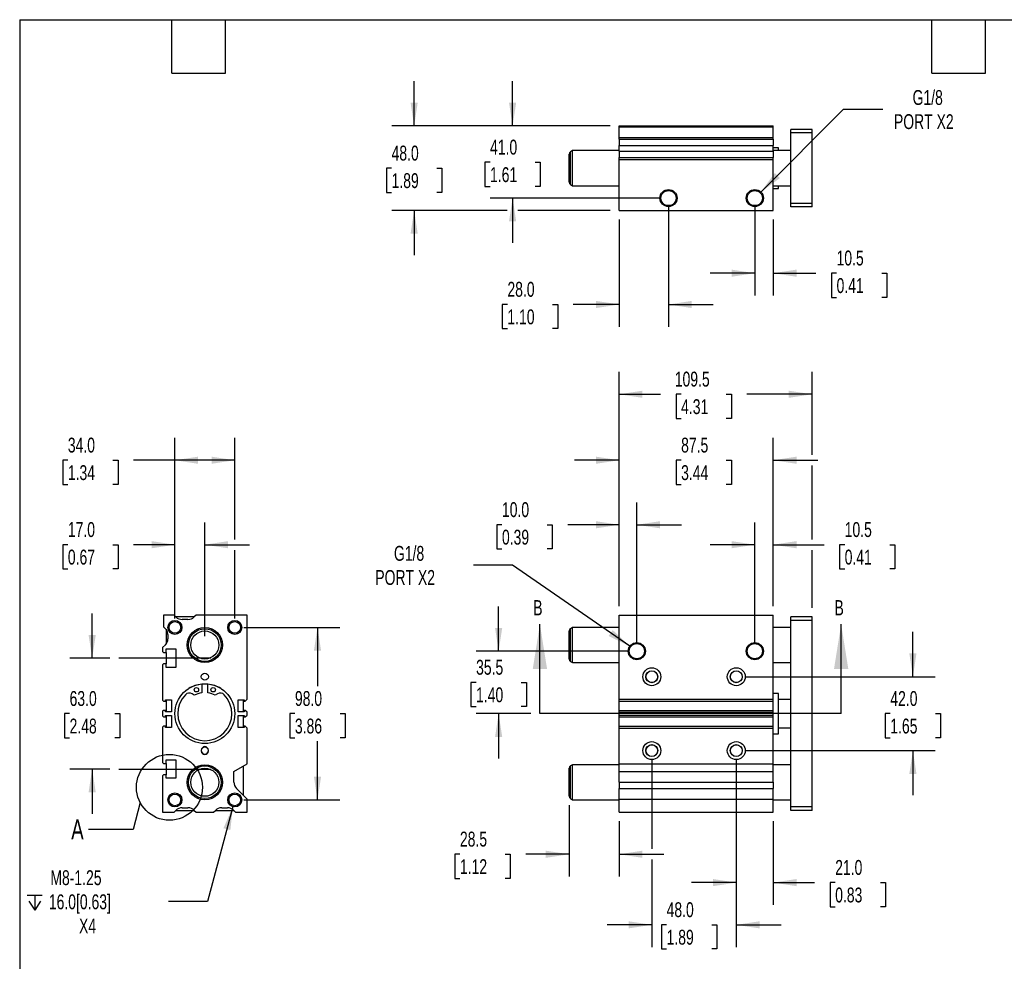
# Model space of a CAD drawing. Header units: millimetres. Extents: x 25 to 1092, y 25 to 838.
# Tile 2 of 5: x 25 to 585, y 303 to 838. Entities that reach past the tile are written whole.
import ezdxf

# ---------------------------------------------------------------- set-up
doc = ezdxf.new("R2010")
doc.units = ezdxf.units.MM
doc.header["$LTSCALE"] = 4
doc.linetypes.add('SLD-Center', pattern=[19.05, 15.24, -1.27, 1.27, -1.27])
doc.linetypes.add('SLD-Solid', pattern=[0])
doc.layers.add('CENTER', color=40, linetype='SLD-Center')
doc.layers.add('DIMENSIONS', color=140, linetype='SLD-Solid', lineweight=25)
doc.layers.add('TEXT', color=140, linetype='SLD-Solid', lineweight=25)
doc.styles.add('SLDTEXTSTYLE0', font='TXT', dxfattribs={"width": 0.7})
doc.dimstyles.new('SLDDIMSTYLE0', dxfattribs={"dimtxt": 8.632031, "dimasz": 13.208, "dimexe": 0, "dimexo": 0.0625, "dimgap": 2.158008, "dimtad": 0, "dimtih": 1, "dimtoh": 1, "dimrnd": 1e-09, "dimzin": 12, "dimdsep": 46, "dimtxsty": 'SLDTEXTSTYLE0', "dimsah": 1, "dimcen": 0.09, "dimadec": 0, "dimazin": 3, "dimtfac": 1, "dimtmove": 0, "dimatfit": 0, "dimfxl": 0, "dimfrac": 2, "dimtolj": 1, "dimtzin": 12, "dimarcsym": 0})
doc.dimstyles.new('SLDDIMSTYLE1', dxfattribs={"dimtxt": 8.632031, "dimasz": 13.208, "dimexe": 0, "dimexo": 0.0625, "dimgap": 2.158008, "dimtad": 0, "dimtih": 1, "dimtoh": 1, "dimrnd": 1e-09, "dimzin": 4, "dimdsep": 46, "dimtxsty": 'SLDTEXTSTYLE0', "dimsah": 1, "dimcen": 0.09, "dimadec": 0, "dimazin": 1, "dimtfac": 1, "dimtmove": 0, "dimatfit": 0, "dimfxl": 0, "dimfrac": 2, "dimtolj": 1, "dimtzin": 12, "dimarcsym": 0})
doc.dimstyles.new('SLDDIMSTYLE2', dxfattribs={"dimtxt": 8.632031, "dimasz": 13.208, "dimexe": 0, "dimexo": 0.0625, "dimgap": 2.158008, "dimtad": 0, "dimtih": 1, "dimtoh": 1, "dimrnd": 1e-09, "dimzin": 12, "dimdsep": 46, "dimtxsty": 'SLDTEXTSTYLE0', "dimsah": 1, "dimcen": 0.09, "dimadec": 0, "dimazin": 3, "dimtfac": 1, "dimtofl": 0, "dimtmove": 0, "dimatfit": 3, "dimfxl": 0, "dimfrac": 2, "dimtolj": 1, "dimtzin": 12, "dimarcsym": 0})
doc.dimstyles.new('SLDDIMSTYLE3', dxfattribs={"dimtxt": 8.632031, "dimasz": 13.208, "dimexe": 0, "dimexo": 0.0625, "dimgap": 2.158008, "dimtad": 0, "dimtih": 1, "dimtoh": 1, "dimrnd": 1e-09, "dimzin": 12, "dimdsep": 46, "dimtxsty": 'SLDTEXTSTYLE0', "dimsah": 1, "dimcen": 0, "dimadec": 0, "dimazin": 3, "dimtfac": 1, "dimtofl": 0, "dimtmove": 0, "dimatfit": 3, "dimfxl": 0, "dimfrac": 2, "dimtolj": 1, "dimtzin": 12, "dimarcsym": 0})
doc.dimstyles.new('SLDDIMSTYLE5', dxfattribs={"dimtxt": 8.632031, "dimasz": 13.208, "dimexe": 0, "dimexo": 0.0625, "dimgap": 2.158008, "dimtad": 0, "dimtih": 1, "dimtoh": 1, "dimrnd": 1e-09, "dimzin": 4, "dimdsep": 46, "dimtxsty": 'SLDTEXTSTYLE0', "dimsah": 1, "dimcen": 0.09, "dimadec": 0, "dimazin": 1, "dimtfac": 1, "dimtofl": 0, "dimtmove": 0, "dimatfit": 3, "dimfxl": 0, "dimfrac": 2, "dimtolj": 1, "dimtzin": 12, "dimarcsym": 0})
doc.dimstyles.new('SLDDIMSTYLE6', dxfattribs={"dimtxt": 0.18, "dimasz": 13.208, "dimexe": 0, "dimexo": 0.0625, "dimgap": 0, "dimtad": 0, "dimtih": 1, "dimtoh": 1, "dimdec": 0, "dimrnd": 1e-09, "dimzin": 0, "dimdsep": 46, "dimtxsty": 'Standard', "dimblk1": 'NONE', "dimblk2": 'NONE', "dimsah": 1, "dimcen": 0.09, "dimadec": 0, "dimazin": 0, "dimtfac": 13.208, "dimtdec": 0, "dimtofl": 0, "dimtmove": 0, "dimatfit": 3, "dimldrblk": 'NONE', "dimfxl": 0, "dimfrac": 2, "dimtolj": 1, "dimtzin": 0, "dimarcsym": 0})

# ---------------------------------------------------------------- blocks, each defined once
blk = doc.blocks.new('_D')
at = {"layer": 'DIMENSIONS'}
for p, q in [((297.47, 479.37), (297.47, 504.77)), ((370.89, 479.37), (284.77, 479.37)), ((284.65, 461.62), (281.75, 461.62)), ((281.75, 461.62), (281.75, 447.9)), ((310.3, 461.62), (313.2, 461.62)), ((313.2, 461.62), (313.2, 447.9)), ((281.75, 447.9), (284.65, 447.9)), ((313.2, 447.9), (310.3, 447.9)), ((315.83, 443.87), (284.77, 443.87)), ((297.47, 443.87), (297.47, 418.47))]:
    blk.add_line(p, q, dxfattribs=at)
for points in [[(297.47, 479.37), (299.5, 492.58), (295.44, 492.58)], [(297.47, 443.87), (295.44, 430.66), (299.5, 430.66)]]:
    blk.add_solid(points, dxfattribs=at)
at = {"layer": 'DIMENSIONS', "char_height": 8.467, "attachment_point": 1, "style": 'SLDTEXTSTYLE0'}
for s, insert in [('35.5', (284.65, 474.46)), ('1.40', (284.65, 458.81))]:
    blk.add_mtext(s, dxfattribs=dict(at, insert=insert))
blk = doc.blocks.new('_D_1')
at = {"layer": 'DIMENSIONS'}
for p, q in [((365.97, 504.95), (365.97, 563.9)), ((375.97, 484.45), (375.97, 563.9)), ((299.35, 551.2), (296.45, 551.2)), ((296.45, 551.2), (296.45, 537.48)), ((325, 551.2), (327.9, 551.2)), ((327.9, 551.2), (327.9, 537.48)), ((365.97, 551.2), (336.7, 551.2)), ((375.97, 551.2), (401.37, 551.2)), ((296.45, 537.48), (299.35, 537.48)), ((327.9, 537.48), (325, 537.48))]:
    blk.add_line(p, q, dxfattribs=at)
for points in [[(365.97, 551.2), (352.76, 553.23), (352.76, 549.17)], [(375.97, 551.2), (389.18, 549.17), (389.18, 553.23)]]:
    blk.add_solid(points, dxfattribs=at)
at = {"layer": 'DIMENSIONS', "char_height": 8.467, "attachment_point": 1, "style": 'SLDTEXTSTYLE0'}
for s, insert in [('10.0', (299.35, 564.04)), ('0.39', (299.35, 548.39))]:
    blk.add_mtext(s, dxfattribs=dict(at, insert=insert))
blk = doc.blocks.new('_D_2')
at = {"layer": 'DIMENSIONS'}
for p, q in [((442.97, 484.45), (442.97, 552.57)), ((453.47, 504.95), (453.47, 552.57)), ((442.97, 539.87), (417.57, 539.87)), ((453.47, 539.87), (482.33, 539.87)), ((494.03, 539.87), (491.13, 539.87)), ((491.13, 539.87), (491.13, 526.15)), ((519.68, 539.87), (522.58, 539.87)), ((522.58, 539.87), (522.58, 526.15)), ((491.13, 526.15), (494.03, 526.15)), ((522.58, 526.15), (519.68, 526.15))]:
    blk.add_line(p, q, dxfattribs=at)
for points in [[(442.97, 539.87), (429.76, 541.9), (429.76, 537.84)], [(453.47, 539.87), (466.68, 537.84), (466.68, 541.9)]]:
    blk.add_solid(points, dxfattribs=at)
at = {"layer": 'DIMENSIONS', "char_height": 8.467, "attachment_point": 1, "style": 'SLDTEXTSTYLE0'}
for s, insert in [('10.5', (494.03, 552.71)), ('0.41', (494.03, 537.06))]:
    blk.add_mtext(s, dxfattribs=dict(at, insert=insert))
blk = doc.blocks.new('_D_3')
at = {"layer": 'DIMENSIONS'}
for p, q in [((365.97, 504.95), (365.97, 600.57)), ((453.47, 504.95), (453.47, 600.57)), ((365.97, 587.87), (340.57, 587.87)), ((401.12, 587.87), (398.22, 587.87)), ((398.22, 587.87), (398.22, 574.15)), ((426.77, 587.87), (429.67, 587.87)), ((429.67, 587.87), (429.67, 574.15)), ((453.47, 587.87), (478.87, 587.87)), ((398.22, 574.15), (401.12, 574.15)), ((429.67, 574.15), (426.77, 574.15))]:
    blk.add_line(p, q, dxfattribs=at)
for points in [[(365.97, 587.87), (352.76, 589.9), (352.76, 585.84)], [(453.47, 587.87), (466.68, 585.84), (466.68, 589.9)]]:
    blk.add_solid(points, dxfattribs=at)
at = {"layer": 'DIMENSIONS', "char_height": 8.467, "attachment_point": 1, "style": 'SLDTEXTSTYLE0'}
for s, insert in [('87.5', (401.12, 600.71)), ('3.44', (401.12, 585.06))]:
    blk.add_mtext(s, dxfattribs=dict(at, insert=insert))
blk = doc.blocks.new('_D_4')
at = {"layer": 'DIMENSIONS'}
for p, q in [((365.97, 504.95), (365.97, 638.05)), ((475.47, 590.92), (475.47, 638.05)), ((365.97, 625.35), (389.42, 625.35)), ((401.12, 625.35), (398.22, 625.35)), ((398.22, 625.35), (398.22, 611.63)), ((426.77, 625.35), (429.67, 625.35)), ((429.67, 625.35), (429.67, 611.63)), ((475.47, 625.35), (438.47, 625.35)), ((398.22, 611.63), (401.12, 611.63)), ((429.67, 611.63), (426.77, 611.63)), ((475.47, 542.92), (475.47, 584.82)), ((475.47, 503.95), (475.47, 536.82))]:
    blk.add_line(p, q, dxfattribs=at)
for points in [[(365.97, 625.35), (379.18, 623.32), (379.18, 627.38)], [(475.47, 625.35), (462.26, 627.38), (462.26, 623.32)]]:
    blk.add_solid(points, dxfattribs=at)
at = {"layer": 'DIMENSIONS', "char_height": 8.467, "attachment_point": 1, "style": 'SLDTEXTSTYLE0'}
for s, insert in [('109.5', (397.53, 638.2)), ('4.31', (401.12, 622.54))]:
    blk.add_mtext(s, dxfattribs=dict(at, insert=insert))
blk = doc.blocks.new('_D_5')
at = {"layer": 'DIMENSIONS'}
for p, q in [((337.47, 391.81), (337.47, 351.27)), ((365.97, 382.79), (365.97, 351.27)), ((275.48, 363.97), (272.58, 363.97)), ((272.58, 363.97), (272.58, 350.25)), ((301.13, 363.97), (304.03, 363.97)), ((304.03, 363.97), (304.03, 350.25)), ((337.47, 363.97), (312.83, 363.97)), ((365.97, 363.97), (391.37, 363.97)), ((272.58, 350.25), (275.48, 350.25)), ((304.03, 350.25), (301.13, 350.25))]:
    blk.add_line(p, q, dxfattribs=at)
for points in [[(337.47, 363.97), (324.26, 366.01), (324.26, 361.94)], [(365.97, 363.97), (379.18, 361.94), (379.18, 366.01)]]:
    blk.add_solid(points, dxfattribs=at)
at = {"layer": 'DIMENSIONS', "char_height": 8.467, "attachment_point": 1, "style": 'SLDTEXTSTYLE0'}
for s, insert in [('28.5', (275.48, 376.82)), ('1.12', (275.48, 361.17))]:
    blk.add_mtext(s, dxfattribs=dict(at, insert=insert))
blk = doc.blocks.new('_D_6')
at = {"layer": 'DIMENSIONS'}
for p, q in [((384.47, 417.79), (384.47, 367.02)), ((432.47, 417.79), (432.47, 311.17)), ((384.47, 360.93), (384.47, 311.17)), ((384.47, 323.87), (359.07, 323.87)), ((392.88, 323.87), (389.98, 323.87)), ((389.98, 323.87), (389.98, 310.15)), ((418.53, 323.87), (421.43, 323.87)), ((421.43, 323.87), (421.43, 310.15)), ((432.47, 323.87), (457.87, 323.87)), ((389.98, 310.15), (392.88, 310.15)), ((421.43, 310.15), (418.53, 310.15))]:
    blk.add_line(p, q, dxfattribs=at)
for points in [[(384.47, 323.87), (371.26, 325.9), (371.26, 321.84)], [(432.47, 323.87), (445.68, 321.84), (445.68, 325.9)]]:
    blk.add_solid(points, dxfattribs=at)
at = {"layer": 'DIMENSIONS', "char_height": 8.467, "attachment_point": 1, "style": 'SLDTEXTSTYLE0'}
for s, insert in [('48.0', (392.88, 336.71)), ('1.89', (392.88, 321.06))]:
    blk.add_mtext(s, dxfattribs=dict(at, insert=insert))
blk = doc.blocks.new('_D_7')
at = {"layer": 'DIMENSIONS'}
for p, q in [((432.47, 417.79), (432.47, 335.17)), ((453.47, 382.79), (453.47, 335.17)), ((432.47, 347.87), (407.07, 347.87)), ((453.47, 347.87), (476.94, 347.87)), ((488.64, 347.87), (485.74, 347.87)), ((485.74, 347.87), (485.74, 334.15)), ((514.29, 347.87), (517.19, 347.87)), ((517.19, 347.87), (517.19, 334.15)), ((485.74, 334.15), (488.64, 334.15)), ((517.19, 334.15), (514.29, 334.15))]:
    blk.add_line(p, q, dxfattribs=at)
for points in [[(432.47, 347.87), (419.26, 349.9), (419.26, 345.84)], [(453.47, 347.87), (466.68, 345.84), (466.68, 349.9)]]:
    blk.add_solid(points, dxfattribs=at)
at = {"layer": 'DIMENSIONS', "char_height": 8.467, "attachment_point": 1, "style": 'SLDTEXTSTYLE0'}
for s, insert in [('21.0', (488.64, 360.71)), ('0.83', (488.64, 345.06))]:
    blk.add_mtext(s, dxfattribs=dict(at, insert=insert))
blk = doc.blocks.new('_D_8')
at = {"layer": 'DIMENSIONS'}
for p, q in [((532.78, 464.87), (532.78, 490.27)), ((437.55, 464.87), (545.48, 464.87)), ((519.95, 443.87), (517.06, 443.87)), ((517.06, 443.87), (517.06, 430.15)), ((545.61, 443.87), (548.5, 443.87)), ((548.5, 443.87), (548.5, 430.15)), ((517.06, 430.15), (519.95, 430.15)), ((548.5, 430.15), (545.61, 430.15)), ((437.55, 422.87), (545.48, 422.87)), ((532.78, 422.87), (532.78, 397.47))]:
    blk.add_line(p, q, dxfattribs=at)
for points in [[(532.78, 464.87), (534.81, 478.08), (530.75, 478.08)], [(532.78, 422.87), (530.75, 409.66), (534.81, 409.66)]]:
    blk.add_solid(points, dxfattribs=at)
at = {"layer": 'DIMENSIONS', "char_height": 8.467, "attachment_point": 1, "style": 'SLDTEXTSTYLE0'}
for s, insert in [('42.0', (519.95, 456.71)), ('1.65', (519.95, 441.06))]:
    blk.add_mtext(s, dxfattribs=dict(at, insert=insert))
blk = doc.blocks.new('_D_9')
at = {"layer": 'DIMENSIONS'}
for p, q in [((305.38, 528.27), (283.15, 528.27)), ((371.97, 482.14), (305.38, 528.27))]:
    blk.add_line(p, q, dxfattribs=at)
blk.add_solid([(371.97, 482.14), (362.27, 491.33), (359.96, 487.99)], dxfattribs=at)
at = {"layer": 'DIMENSIONS', "char_height": 8.467, "attachment_point": 1, "style": 'SLDTEXTSTYLE0'}
for s, insert in [('G1/8', (237.99, 539.19)), ('PORT X2', (227.41, 525.47))]:
    blk.add_mtext(s, dxfattribs=dict(at, insert=insert))
blk = doc.blocks.new('_D_19')
at = {"layer": 'DIMENSIONS'}
for p, q in [((305.4, 777.83), (305.4, 803.23)), ((360.89, 777.83), (292.7, 777.83)), ((292.58, 757.16), (289.68, 757.16)), ((289.68, 757.16), (289.68, 743.44)), ((318.23, 757.16), (321.12, 757.16)), ((321.12, 757.16), (321.12, 743.44)), ((289.68, 743.44), (292.58, 743.44)), ((321.12, 743.44), (318.23, 743.44)), ((388.89, 736.83), (292.7, 736.83)), ((305.4, 736.83), (305.4, 711.43))]:
    blk.add_line(p, q, dxfattribs=at)
for points in [[(305.4, 777.83), (307.43, 791.04), (303.37, 791.04)], [(305.4, 736.83), (303.37, 723.62), (307.43, 723.62)]]:
    blk.add_solid(points, dxfattribs=at)
at = {"layer": 'DIMENSIONS', "char_height": 8.467, "attachment_point": 1, "style": 'SLDTEXTSTYLE0'}
for s, insert in [('41.0', (292.58, 770.01)), ('1.61', (292.58, 754.36))]:
    blk.add_mtext(s, dxfattribs=dict(at, insert=insert))
blk = doc.blocks.new('_D_20')
at = {"layer": 'DIMENSIONS'}
for p, q in [((249.47, 777.83), (249.47, 803.23)), ((360.89, 777.83), (236.77, 777.83)), ((236.65, 753.79), (233.75, 753.79)), ((233.75, 753.79), (233.75, 740.07)), ((262.3, 753.79), (265.2, 753.79)), ((265.2, 753.79), (265.2, 740.07)), ((233.75, 740.07), (236.65, 740.07)), ((265.2, 740.07), (262.3, 740.07)), ((302.35, 729.83), (236.77, 729.83)), ((249.47, 729.83), (249.47, 704.43)), ((360.89, 729.83), (308.45, 729.83))]:
    blk.add_line(p, q, dxfattribs=at)
for points in [[(249.47, 777.83), (251.5, 791.04), (247.44, 791.04)], [(249.47, 729.83), (247.44, 716.62), (251.5, 716.62)]]:
    blk.add_solid(points, dxfattribs=at)
at = {"layer": 'DIMENSIONS', "char_height": 8.467, "attachment_point": 1, "style": 'SLDTEXTSTYLE0'}
for s, insert in [('48.0', (236.65, 766.63)), ('1.89', (236.65, 750.98))]:
    blk.add_mtext(s, dxfattribs=dict(at, insert=insert))
blk = doc.blocks.new('_D_21')
at = {"layer": 'DIMENSIONS'}
for p, q in [((393.97, 731.75), (393.97, 663.67)), ((365.97, 724.75), (365.97, 663.67)), ((302.45, 676.37), (299.55, 676.37)), ((299.55, 676.37), (299.55, 662.66)), ((328.1, 676.37), (331, 676.37)), ((331, 676.37), (331, 662.66)), ((365.97, 676.37), (339.8, 676.37)), ((393.97, 676.37), (419.37, 676.37)), ((299.55, 662.66), (302.45, 662.66)), ((331, 662.66), (328.1, 662.66))]:
    blk.add_line(p, q, dxfattribs=at)
for points in [[(365.97, 676.37), (352.76, 678.41), (352.76, 674.34)], [(393.97, 676.37), (407.18, 674.34), (407.18, 678.41)]]:
    blk.add_solid(points, dxfattribs=at)
at = {"layer": 'DIMENSIONS', "char_height": 8.467, "attachment_point": 1, "style": 'SLDTEXTSTYLE0'}
for s, insert in [('28.0', (302.45, 689.22)), ('1.10', (302.45, 673.57))]:
    blk.add_mtext(s, dxfattribs=dict(at, insert=insert))
blk = doc.blocks.new('_D_22')
at = {"layer": 'DIMENSIONS'}
for p, q in [((442.97, 731.75), (442.97, 681.45)), ((453.47, 724.75), (453.47, 681.45)), ((442.97, 694.15), (417.57, 694.15)), ((453.47, 694.15), (477.73, 694.15)), ((489.42, 694.15), (486.52, 694.15)), ((486.52, 694.15), (486.52, 680.43)), ((515.07, 694.15), (517.97, 694.15)), ((517.97, 694.15), (517.97, 680.43)), ((486.52, 680.43), (489.42, 680.43)), ((517.97, 680.43), (515.07, 680.43))]:
    blk.add_line(p, q, dxfattribs=at)
for points in [[(442.97, 694.15), (429.76, 696.18), (429.76, 692.12)], [(453.47, 694.15), (466.68, 692.12), (466.68, 696.18)]]:
    blk.add_solid(points, dxfattribs=at)
at = {"layer": 'DIMENSIONS', "char_height": 8.467, "attachment_point": 1, "style": 'SLDTEXTSTYLE0'}
for s, insert in [('10.5', (489.42, 707)), ('0.41', (489.42, 691.35))]:
    blk.add_mtext(s, dxfattribs=dict(at, insert=insert))
blk = doc.blocks.new('_D_23')
at = {"layer": 'DIMENSIONS'}
for p, q in [((446.41, 740.27), (493.45, 787.31)), ((493.45, 787.31), (515.68, 787.31))]:
    blk.add_line(p, q, dxfattribs=at)
blk.add_solid([(446.41, 740.27), (457.19, 748.17), (454.31, 751.05)], dxfattribs=at)
at = {"layer": 'DIMENSIONS', "char_height": 8.467, "attachment_point": 1, "style": 'SLDTEXTSTYLE0'}
for s, insert in [('G1/8', (532.6, 798.22)), ('PORT X2', (522.03, 784.5))]:
    blk.add_mtext(s, dxfattribs=dict(at, insert=insert))
blk = doc.blocks.new('_D_24')
at = {"layer": 'DIMENSIONS'}
for p, q in [((66.56, 475.37), (66.56, 500.77)), ((76.58, 475.37), (53.86, 475.37)), ((53.74, 443.87), (50.84, 443.87)), ((50.84, 443.87), (50.84, 430.15)), ((79.39, 443.87), (82.29, 443.87)), ((82.29, 443.87), (82.29, 430.15)), ((50.84, 430.15), (53.74, 430.15)), ((82.29, 430.15), (79.39, 430.15)), ((76.58, 412.37), (53.86, 412.37)), ((66.56, 412.37), (66.56, 386.97))]:
    blk.add_line(p, q, dxfattribs=at)
for points in [[(66.56, 475.37), (68.6, 488.58), (64.53, 488.58)], [(66.56, 412.37), (64.53, 399.16), (68.6, 399.16)]]:
    blk.add_solid(points, dxfattribs=at)
at = {"layer": 'DIMENSIONS', "char_height": 8.467, "attachment_point": 1, "style": 'SLDTEXTSTYLE0'}
for s, insert in [('63.0', (53.74, 456.71)), ('2.48', (53.74, 441.06))]:
    blk.add_mtext(s, dxfattribs=dict(at, insert=insert))
blk = doc.blocks.new('_D_25')
at = {"layer": 'DIMENSIONS'}
for p, q in [((113.56, 497.95), (113.56, 552.57)), ((130.56, 487.95), (130.56, 552.57)), ((52.75, 539.87), (49.85, 539.87)), ((49.85, 539.87), (49.85, 526.15)), ((78.4, 539.87), (81.3, 539.87)), ((81.3, 539.87), (81.3, 526.15)), ((113.56, 539.87), (90.1, 539.87)), ((130.56, 539.87), (155.96, 539.87)), ((49.85, 526.15), (52.75, 526.15)), ((81.3, 526.15), (78.4, 526.15))]:
    blk.add_line(p, q, dxfattribs=at)
for points in [[(113.56, 539.87), (100.36, 541.9), (100.36, 537.84)], [(130.56, 539.87), (143.77, 537.84), (143.77, 541.9)]]:
    blk.add_solid(points, dxfattribs=at)
at = {"layer": 'DIMENSIONS', "char_height": 8.467, "attachment_point": 1, "style": 'SLDTEXTSTYLE0'}
for s, insert in [('17.0', (52.75, 552.71)), ('0.67', (52.75, 537.06))]:
    blk.add_mtext(s, dxfattribs=dict(at, insert=insert))
blk = doc.blocks.new('_D_26')
at = {"layer": 'DIMENSIONS'}
for p, q in [((113.56, 497.95), (113.56, 600.57)), ((147.56, 542.92), (147.56, 600.57)), ((52.75, 587.87), (49.85, 587.87)), ((49.85, 587.87), (49.85, 574.15)), ((78.4, 587.87), (81.3, 587.87)), ((81.3, 587.87), (81.3, 574.15)), ((113.56, 587.87), (90.1, 587.87)), ((147.56, 587.87), (113.56, 587.87)), ((49.85, 574.15), (52.75, 574.15)), ((81.3, 574.15), (78.4, 574.15)), ((147.56, 497.95), (147.56, 536.82))]:
    blk.add_line(p, q, dxfattribs=at)
for points in [[(113.56, 587.87), (126.77, 585.84), (126.77, 589.9)], [(147.56, 587.87), (134.36, 589.9), (134.36, 585.84)]]:
    blk.add_solid(points, dxfattribs=at)
at = {"layer": 'DIMENSIONS', "char_height": 8.467, "attachment_point": 1, "style": 'SLDTEXTSTYLE0'}
for s, insert in [('34.0', (52.75, 600.71)), ('1.34', (52.75, 585.06))]:
    blk.add_mtext(s, dxfattribs=dict(at, insert=insert))
blk = doc.blocks.new('_D_27')
at = {"layer": 'DIMENSIONS'}
for p, q in [((152.64, 492.87), (207.26, 492.87)), ((194.56, 492.87), (194.56, 459.52)), ((181.74, 443.87), (178.84, 443.87)), ((178.84, 443.87), (178.84, 430.15)), ((207.39, 443.87), (210.29, 443.87)), ((210.29, 443.87), (210.29, 430.15)), ((178.84, 430.15), (181.74, 430.15)), ((194.56, 394.87), (194.56, 428.22)), ((210.29, 430.15), (207.39, 430.15)), ((152.64, 394.87), (207.26, 394.87))]:
    blk.add_line(p, q, dxfattribs=at)
for points in [[(194.56, 492.87), (192.53, 479.66), (196.6, 479.66)], [(194.56, 394.87), (196.6, 408.08), (192.53, 408.08)]]:
    blk.add_solid(points, dxfattribs=at)
at = {"layer": 'DIMENSIONS', "char_height": 8.467, "attachment_point": 1, "style": 'SLDTEXTSTYLE0'}
for s, insert in [('98.0', (181.74, 456.71)), ('3.86', (181.74, 441.06))]:
    blk.add_mtext(s, dxfattribs=dict(at, insert=insert))
blk = doc.blocks.new('SW_SYMBOL_HOLE_DEPTH')
at = {"layer": 'DIMENSIONS', "color": 0}
for p, q in [((0, 3500), (3200, 3500)), ((400, 2220), (1600, 300)), ((1600, 3500), (1600, 300)), ((2800, 2220), (1600, 300))]:
    blk.add_line(p, q, dxfattribs=at)
blk = doc.blocks.new('_D_28')
at = {"layer": 'DIMENSIONS'}
for p, q in [((146.53, 391), (132.09, 337.12)), ((132.09, 337.12), (109.87, 337.12))]:
    blk.add_line(p, q, dxfattribs=at)
blk.add_solid([(146.53, 391), (141.15, 378.77), (145.07, 377.72)], dxfattribs=at)
at = {"layer": 'DIMENSIONS', "xscale": 0.002688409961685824, "yscale": 0.002688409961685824, "zscale": 0.002688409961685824}
blk.add_blockref('SW_SYMBOL_HOLE_DEPTH', (29.61, 331.4), dxfattribs=at)
at = {"layer": 'DIMENSIONS', "char_height": 8.467, "attachment_point": 1, "style": 'SLDTEXTSTYLE0'}
for s, insert in [('M8-1.25', (42.83, 354.89)), ('16.0[0.63]', (41.96, 341.18)), ('X4', (59.11, 327.46))]:
    blk.add_mtext(s, dxfattribs=dict(at, insert=insert))
blk = doc.blocks.new('_None')

msp = doc.modelspace()

# ---------------------------------------------------------------- linework, layer by layer
for p, q in [((365.973, 777.83), (453.473, 777.83)), ((365.973, 777.33), (365.973, 777.83)), ((453.473, 777.33), (453.473, 777.83)), ((365.973, 771.33), (365.973, 777.33)), ((365.973, 777.33), (453.473, 777.33)), ((453.473, 771.33), (453.473, 777.33)), ((475.473, 775.83), (463.473, 775.83)), ((463.473, 773.83), (463.473, 775.83)), ((475.473, 773.83), (463.473, 773.83)), ((463.473, 733.83), (463.473, 773.83)), ((475.473, 773.83), (475.473, 775.83)), ((475.473, 733.83), (475.473, 773.83)), ((365.973, 771.33), (453.473, 771.33)), ((365.973, 770.295), (365.973, 771.33)), ((365.973, 770.295), (453.473, 770.295)), ((365.973, 770.295), (365.973, 766.759)), ((365.973, 766.759), (453.473, 766.759)), ((365.973, 763.401), (365.973, 766.759)), ((453.473, 770.295), (453.473, 771.33)), ((453.473, 770.295), (453.473, 766.759)), ((453.473, 763.401), (453.473, 766.759)), ((337.473, 745.851), (337.473, 761.81)), ((339.473, 763.83), (338.223, 763.109)), ((338.223, 744.552), (338.223, 763.109)), ((365.973, 763.83), (339.473, 763.83)), ((339.473, 743.83), (339.473, 763.83)), ((365.973, 763.401), (453.473, 763.401)), ((365.973, 763.401), (365.973, 759.866)), ((456.473, 765.33), (453.473, 765.33)), ((463.473, 763.83), (453.473, 763.83)), ((453.473, 763.401), (453.473, 759.866)), ((456.473, 763.83), (456.473, 765.33)), ((365.973, 759.866), (453.473, 759.866)), ((365.973, 758.83), (365.973, 759.866)), ((365.973, 758.83), (453.473, 758.83)), ((365.973, 729.83), (365.973, 758.83)), ((453.473, 758.83), (453.473, 759.866)), ((453.473, 729.83), (453.473, 758.83)), ((338.223, 744.552), (339.473, 743.83)), ((339.473, 743.83), (365.973, 743.83)), ((453.473, 743.83), (463.473, 743.83)), ((453.473, 742.33), (456.473, 742.33)), ((456.473, 742.33), (456.473, 743.83)), ((475.473, 733.83), (463.473, 733.83)), ((463.473, 731.83), (463.473, 733.83)), ((475.473, 731.83), (475.473, 733.83)), ((365.973, 729.83), (453.473, 729.83)), ((475.473, 731.83), (463.473, 731.83)), ((107.064, 499.868), (107.064, 493.128)), ((113.064, 499.868), (107.064, 499.868)), ((114.1, 498.833), (113.064, 499.868)), ((124.564, 498.868), (114.064, 498.868)), ((125.564, 499.868), (124.529, 498.833)), ((154.564, 499.868), (125.564, 499.868)), ((154.564, 452.048), (154.564, 499.868)), ((365.973, 452.048), (365.973, 499.868)), ((365.973, 499.868), (453.473, 499.868)), ((453.473, 452.048), (453.473, 499.868)), ((475.473, 498.868), (463.473, 498.868)), ((463.473, 496.868), (463.473, 498.868)), ((475.473, 496.868), (475.473, 498.868)), ((120.993, 497.368), (117.636, 497.368)), ((339.473, 492.868), (338.223, 492.147)), ((365.973, 492.868), (339.473, 492.868)), ((339.473, 482.868), (339.473, 492.868)), ((463.473, 492.868), (453.473, 492.868)), ((475.473, 496.868), (463.473, 496.868)), ((463.473, 390.868), (463.473, 496.868)), ((475.473, 390.868), (475.473, 496.868)), ((108.564, 491.798), (108.564, 483.438)), ((109.564, 488.798), (109.564, 486.438)), ((337.473, 482.868), (337.473, 490.848)), ((338.223, 482.868), (338.223, 492.147)), ((108.161, 482.965), (106.564, 481.368)), ((106.564, 481.368), (106.564, 479.118)), ((337.473, 474.889), (337.473, 482.868)), ((338.223, 473.59), (338.223, 482.868)), ((339.473, 472.868), (339.473, 482.868)), ((106.564, 479.118), (107.064, 478.618)), ((107.064, 478.618), (108.564, 478.618)), ((108.564, 480.618), (114.064, 480.618)), ((108.564, 478.618), (108.564, 480.618)), ((108.564, 478.618), (108.564, 472.118)), ((114.064, 480.618), (114.064, 470.118)), ((107.064, 472.118), (106.564, 471.618)), ((106.564, 471.618), (106.564, 451.548)), ((108.564, 472.118), (107.064, 472.118)), ((108.564, 470.118), (108.564, 472.118)), ((114.064, 470.118), (108.564, 470.118)), ((338.223, 473.59), (339.473, 472.868)), ((339.473, 472.868), (365.973, 472.868)), ((453.473, 472.868), (463.473, 472.868)), ((128.814, 460.632), (128.814, 455.629)), ((132.314, 455.629), (132.314, 460.632)), ((124.598, 454.283), (123.317, 455.083)), ((137.812, 455.083), (136.531, 454.283)), ((456.473, 455.368), (453.473, 455.368)), ((456.473, 432.368), (456.473, 455.368)), ((106.564, 451.548), (107.064, 451.048)), ((107.064, 451.048), (108.214, 451.048)), ((108.214, 451.768), (111.564, 451.768)), ((108.214, 451.048), (108.214, 451.768)), ((108.564, 451.768), (108.564, 444.968)), ((111.564, 451.768), (111.564, 444.968)), ((149.564, 451.768), (152.914, 451.768)), ((149.564, 444.968), (149.564, 451.768)), ((152.564, 444.968), (152.564, 451.768)), ((152.914, 451.768), (152.914, 451.048)), ((152.914, 451.048), (153.564, 451.048)), ((153.564, 451.048), (154.564, 452.048)), ((365.973, 452.048), (453.473, 452.048)), ((365.973, 451.048), (365.973, 452.048)), ((365.973, 451.048), (453.473, 451.048)), ((365.973, 445.698), (365.973, 451.048)), ((453.473, 451.048), (453.473, 452.048)), ((453.473, 445.698), (453.473, 451.048)), ((463.473, 451.868), (456.473, 451.868)), ((107.064, 445.698), (106.564, 445.198)), ((106.564, 445.198), (106.564, 442.538)), ((106.564, 442.538), (107.064, 442.038)), ((108.214, 445.698), (107.064, 445.698)), ((107.064, 442.038), (108.214, 442.038)), ((108.214, 444.968), (108.214, 445.698)), ((111.564, 444.968), (108.214, 444.968)), ((108.214, 442.768), (111.564, 442.768)), ((108.214, 442.038), (108.214, 442.768)), ((108.564, 442.768), (108.564, 435.968)), ((111.564, 442.768), (111.564, 435.968)), ((152.914, 444.968), (149.564, 444.968)), ((149.564, 442.768), (152.914, 442.768)), ((149.564, 435.968), (149.564, 442.768)), ((152.564, 435.968), (152.564, 442.768)), ((152.914, 445.698), (152.914, 444.968)), ((153.564, 445.698), (152.914, 445.698)), ((152.914, 442.768), (152.914, 442.038)), ((152.914, 442.038), (153.564, 442.038)), ((154.564, 444.698), (153.564, 445.698)), ((153.564, 442.038), (154.564, 443.038)), ((154.564, 443.038), (154.564, 444.698)), ((365.973, 444.698), (365.973, 445.698)), ((365.973, 445.698), (453.473, 445.698)), ((365.973, 444.698), (453.473, 444.698)), ((365.973, 443.038), (365.973, 444.698)), ((365.973, 443.038), (453.473, 443.038)), ((365.973, 442.038), (365.973, 443.038)), ((365.973, 442.038), (453.473, 442.038)), ((365.973, 436.688), (365.973, 442.038)), ((453.473, 444.698), (453.473, 445.698)), ((453.473, 443.038), (453.473, 444.698)), ((453.473, 442.038), (453.473, 443.038)), ((453.473, 436.688), (453.473, 442.038)), ((107.064, 436.688), (106.564, 436.188)), ((108.214, 436.688), (107.064, 436.688)), ((108.214, 435.968), (108.214, 436.688)), ((152.914, 436.688), (152.914, 435.968)), ((153.564, 436.688), (152.914, 436.688)), ((154.564, 435.688), (153.564, 436.688)), ((365.973, 436.688), (453.473, 436.688)), ((365.973, 435.688), (365.973, 436.688)), ((453.473, 435.688), (453.473, 436.688)), ((106.564, 436.188), (106.564, 416.118)), ((111.564, 435.968), (108.214, 435.968)), ((152.914, 435.968), (149.564, 435.968)), ((154.564, 415.368), (154.564, 435.688)), ((365.973, 435.688), (453.473, 435.688)), ((365.973, 415.368), (365.973, 435.688)), ((453.473, 415.368), (453.473, 435.688)), ((453.473, 432.368), (456.473, 432.368)), ((456.473, 435.868), (463.473, 435.868)), ((128.564, 423.118), (128.564, 422.618)), ((132.564, 422.618), (132.564, 423.118)), ((106.564, 416.118), (107.064, 415.618)), ((107.064, 415.618), (108.564, 415.618)), ((108.564, 417.618), (114.064, 417.618)), ((108.564, 415.618), (108.564, 417.618)), ((108.564, 415.618), (108.564, 409.118)), ((114.064, 417.618), (114.064, 407.118)), ((147.064, 411.038), (154.564, 415.368)), ((152.564, 397.368), (152.564, 414.214)), ((339.473, 414.868), (338.223, 414.147)), ((338.223, 404.868), (338.223, 414.147)), ((365.973, 414.868), (339.473, 414.868)), ((339.473, 404.868), (339.473, 414.868)), ((365.973, 411.038), (365.973, 415.368)), ((365.973, 415.368), (453.473, 415.368)), ((453.473, 411.038), (453.473, 415.368)), ((463.473, 414.868), (453.473, 414.868)), ((107.064, 409.118), (106.564, 408.618)), ((106.564, 408.618), (106.564, 387.868)), ((108.564, 409.118), (107.064, 409.118)), ((108.564, 407.118), (108.564, 409.118)), ((147.064, 404.939), (147.064, 411.038)), ((337.473, 404.868), (337.473, 412.848)), ((365.973, 411.038), (453.473, 411.038)), ((365.973, 404.939), (365.973, 411.038)), ((453.473, 404.939), (453.473, 411.038)), ((114.064, 407.118), (108.564, 407.118)), ((337.473, 396.889), (337.473, 404.868)), ((338.223, 395.59), (338.223, 404.868)), ((339.473, 394.868), (339.473, 404.868)), ((365.973, 404.939), (453.473, 404.939)), ((365.973, 404.939), (365.973, 401.404)), ((453.473, 404.939), (453.473, 401.404)), ((154.564, 395.368), (148.529, 401.404)), ((365.973, 401.404), (453.473, 401.404)), ((365.973, 395.368), (365.973, 401.404)), ((453.473, 395.368), (453.473, 401.404)), ((154.564, 387.868), (154.564, 395.368)), ((338.223, 395.59), (339.473, 394.868)), ((339.473, 394.868), (365.973, 394.868)), ((365.973, 387.868), (365.973, 395.368)), ((365.973, 395.368), (453.473, 395.368)), ((453.473, 387.868), (453.473, 395.368)), ((453.473, 394.868), (463.473, 394.868)), ((106.564, 387.868), (113.064, 387.868)), ((113.064, 387.868), (114.1, 388.904)), ((114.064, 388.868), (124.564, 388.868)), ((117.636, 390.368), (120.993, 390.368)), ((124.529, 388.904), (125.564, 387.868)), ((125.564, 387.868), (135.564, 387.868)), ((135.564, 387.868), (136.6, 388.904)), ((136.564, 388.868), (147.064, 388.868)), ((140.136, 390.368), (143.493, 390.368)), ((147.029, 388.904), (148.064, 387.868)), ((148.064, 387.868), (154.564, 387.868)), ((365.973, 387.868), (453.473, 387.868)), ((475.473, 390.868), (463.473, 390.868)), ((463.473, 388.868), (463.473, 390.868)), ((475.473, 388.868), (463.473, 388.868)), ((475.473, 388.868), (475.473, 390.868))]:
    msp.add_line(p, q)
at = {"flags": 128}
msp.add_lwpolyline([(131.158, 425.028), (130.564, 425.018), (129.971, 425.028)], dxfattribs=at)
for centre, radius in [((393.973, 736.83), 4.864), ((393.973, 736.83), 4.283), ((442.973, 736.83), 4.864), ((442.973, 736.83), 4.283), ((113.564, 492.868), 4), ((113.564, 492.868), 3.324), ((130.564, 482.868), 10), ((147.564, 492.868), 4), ((147.564, 492.868), 3.323), ((130.564, 482.868), 9.278), ((130.564, 482.868), 7.979), ((375.973, 479.368), 4.864), ((375.973, 479.368), 4.283), ((442.973, 479.368), 4.864), ((442.973, 479.368), 4.283), ((384.473, 464.868), 5.1), ((432.473, 464.868), 5.1), ((130.564, 464.868), 2), ((384.473, 464.868), 3.4), ((384.473, 464.868), 3.323), ((432.473, 464.868), 3.4), ((432.473, 464.868), 3.324), ((130.564, 443.868), 17), ((125.814, 457.428), 1.25), ((135.314, 457.428), 1.25), ((384.473, 422.868), 5.1), ((384.473, 422.868), 3.4), ((384.473, 422.868), 3.323), ((432.473, 422.868), 5.1), ((432.473, 422.868), 3.4), ((432.473, 422.868), 3.324), ((130.564, 404.868), 10), ((130.564, 404.868), 9.278), ((130.564, 404.868), 7.979), ((113.564, 394.868), 4), ((113.564, 394.868), 3.324), ((147.564, 394.868), 4), ((147.564, 394.868), 3.323)]:
    msp.add_circle(centre, radius)
for centre, radius, start, end in [((338.973, 761.81), 1.5, 120, 180), ((338.973, 745.851), 1.5, 180, 240), ((117.636, 502.368), 5, 225, 270), ((120.993, 502.368), 5, 270, 315), ((104.564, 488.798), 5, 0, 60), ((338.973, 490.848), 1.5, 120, 180), ((104.564, 486.438), 5, 315.99574, 0), ((338.973, 474.889), 1.5, 180, 240), ((130.564, 442.868), 17.85, 95.62627, 120.93254), ((130.564, 442.868), 17.85, 59.06746, 84.37373), ((130.564, 443.868), 15.38, 135.54514, 44.45486), ((121.728, 452.539), 3, 58, 135.54514), ((130.564, 442.868), 12.88, 97.80891, 117.59828), ((130.564, 442.868), 12.88, 62.40172, 82.19109), ((139.401, 452.539), 3, 44.45486, 122), ((130.564, 423.118), 2, 0, 180), ((130.564, 422.868), 2, 0, 180), ((130.564, 422.868), 2, 180, 0), ((130.564, 422.618), 2, 180, 0), ((338.973, 412.848), 1.5, 120, 180), ((152.064, 404.939), 5, 180, 225), ((338.973, 396.889), 1.5, 180, 240), ((117.636, 385.368), 5, 90, 135), ((120.993, 385.368), 5, 45, 90), ((140.136, 385.368), 5, 90, 135), ((143.493, 385.368), 5, 45, 90)]:
    msp.add_arc(centre, radius, start, end)
at = {"layer": 'CENTER'}
for p, q in [((133.964, 475.368), (81.664, 475.368)), ((81.664, 412.368), (133.964, 412.368))]:
    msp.add_line(p, q, dxfattribs=at)
at = {"layer": 'TEXT'}
for p, q in [((25.4, 838.2), (1092.2, 838.2)), ((25.4, 838.2), (25.4, 25.4)), ((111.76, 807.72), (111.76, 838.2)), ((142.24, 807.72), (142.24, 838.2)), ((543.56, 807.72), (543.56, 838.2)), ((574.04, 807.72), (574.04, 838.2)), ((111.76, 807.72), (142.24, 807.72)), ((543.56, 807.72), (574.04, 807.72)), ((492.033, 443.868), (320.913, 443.868))]:
    msp.add_line(p, q, dxfattribs=at)
at = {"layer": 'TEXT', "linetype": 'SLD-Solid'}
for p, q in [((320.913, 443.868), (320.913, 494.668)), ((492.033, 443.868), (492.033, 494.668))]:
    msp.add_line(p, q, dxfattribs=at)
at = {"layer": 'TEXT'}
msp.add_circle((110.471, 402.006), 18.721, dxfattribs=at)
for points in [[(320.913, 494.668), (316.849, 469.268), (324.977, 469.268)], [(492.033, 494.668), (487.969, 469.268), (496.097, 469.268)]]:
    msp.add_solid(points, dxfattribs=at)

# ---------------------------------------------------------------- texts
at = {"layer": 'TEXT', "attachment_point": 1, "style": 'SLDTEXTSTYLE0'}
for s, insert, char_height in [('B', (317.043, 508.384), 8.632), ('B', (488.163, 508.384), 8.632), ('A', (54.683, 383.75), 11.289)]:
    msp.add_mtext(s, dxfattribs=dict(at, insert=insert, char_height=char_height))

# ---------------------------------------------------------------- dimensions: what is measured, and where the dimension line sits
at = {"layer": 'DIMENSIONS'}
for base, p1, p2, dimstyle, picture, middle in [((249.473, 777.83), (365.973, 729.83), (365.973, 777.83), 'SLDDIMSTYLE1', '_D_20', (249.473, 753.787)), ((305.401, 736.83), (365.973, 777.83), (393.973, 736.83), 'SLDDIMSTYLE1', '_D_19', (305.401, 757.16)), ((297.473, 443.868), (375.973, 479.368), (320.913, 443.868), 'SLDDIMSTYLE0', '_D', (297.473, 461.618)), ((66.564, 412.368), (81.664, 475.368), (81.664, 412.368), 'SLDDIMSTYLE1', '_D_24', (66.564, 443.868)), ((194.564, 394.868), (147.564, 492.868), (147.564, 394.868), 'SLDDIMSTYLE5', '_D_27', (194.564, 443.868)), ((532.78, 422.868), (432.473, 464.868), (432.473, 422.868), 'SLDDIMSTYLE1', '_D_8', (532.78, 443.868))]:
    dim = msp.add_linear_dim(base=base, p1=p1, p2=p2, angle=90, dimstyle=dimstyle, dxfattribs=at)
    dim.commit()
    dim.dimension.update_dxf_attribs({"geometry": picture, "text_midpoint": middle, "dimtype": 160})
for p1, p2, text, picture, middle in [((439.534, 733.391), (446.412, 740.27), 'G1/8\\PPORT X2', '_D_23', (546.72, 787.308)), ((379.971, 476.599), (371.975, 482.138), 'G1/8\\PPORT X2', '_D_9', (252.109, 528.271)), ((148.6, 398.732), (146.529, 391.005), 'M8-1.25\\P{\\fGDT;x}16.0[0.63]\\PX4', '_D_28', (66.564, 337.12))]:
    dim = msp.add_diameter_dim_2p(p1=p1, p2=p2, text=text, dimstyle='SLDDIMSTYLE3', override={"dimpost": '<>'}, dxfattribs=at)
    dim.commit()
    dim.dimension.update_dxf_attribs({"geometry": picture, "text_midpoint": middle, "dimtype": 163})
for base, p1, p2, dimstyle, picture, middle in [((393.973, 676.374), (365.973, 729.83), (393.973, 736.83), 'SLDDIMSTYLE1', '_D_21', (315.273, 676.374)), ((453.473, 694.151), (442.973, 736.83), (453.473, 729.83), 'SLDDIMSTYLE0', '_D_22', (502.248, 694.151)), ((475.473, 625.349), (365.973, 499.868), (475.473, 498.868), 'SLDDIMSTYLE2', '_D_4', (413.947, 625.349)), ((147.564, 587.868), (113.564, 492.868), (147.564, 492.868), 'SLDDIMSTYLE5', '_D_26', (65.575, 587.868)), ((453.473, 587.868), (365.973, 499.868), (453.473, 499.868), 'SLDDIMSTYLE0', '_D_3', (413.947, 587.868)), ((365.973, 551.197), (375.973, 479.368), (365.973, 499.868), 'SLDDIMSTYLE1', '_D_1', (312.176, 551.197)), ((113.564, 539.868), (130.564, 482.868), (113.564, 492.868), 'SLDDIMSTYLE1', '_D_25', (65.575, 539.868)), ((453.473, 539.868), (442.973, 479.368), (453.473, 499.868), 'SLDDIMSTYLE0', '_D_2', (506.855, 539.868)), ((432.473, 323.868), (384.473, 422.868), (432.473, 422.868), 'SLDDIMSTYLE1', '_D_6', (405.704, 323.868)), ((432.473, 347.868), (453.473, 387.868), (432.473, 422.868), 'SLDDIMSTYLE1', '_D_7', (501.463, 347.868)), ((365.973, 363.974), (337.473, 396.889), (365.973, 387.868), 'SLDDIMSTYLE0', '_D_5', (288.305, 363.974))]:
    dim = msp.add_linear_dim(base=base, p1=p1, p2=p2, dimstyle=dimstyle, dxfattribs=at)
    dim.commit()
    dim.dimension.update_dxf_attribs({"geometry": picture, "text_midpoint": middle, "dimtype": 160})

# ---------------------------------------------------------------- leaders
at = {"layer": 'TEXT', "has_arrowhead": 0}
msp.add_leader([(93.853, 393.385), (89.8, 378.106), (64.4, 378.106)], dimstyle='SLDDIMSTYLE6', dxfattribs=at)

doc.saveas('drawing.dxf')
